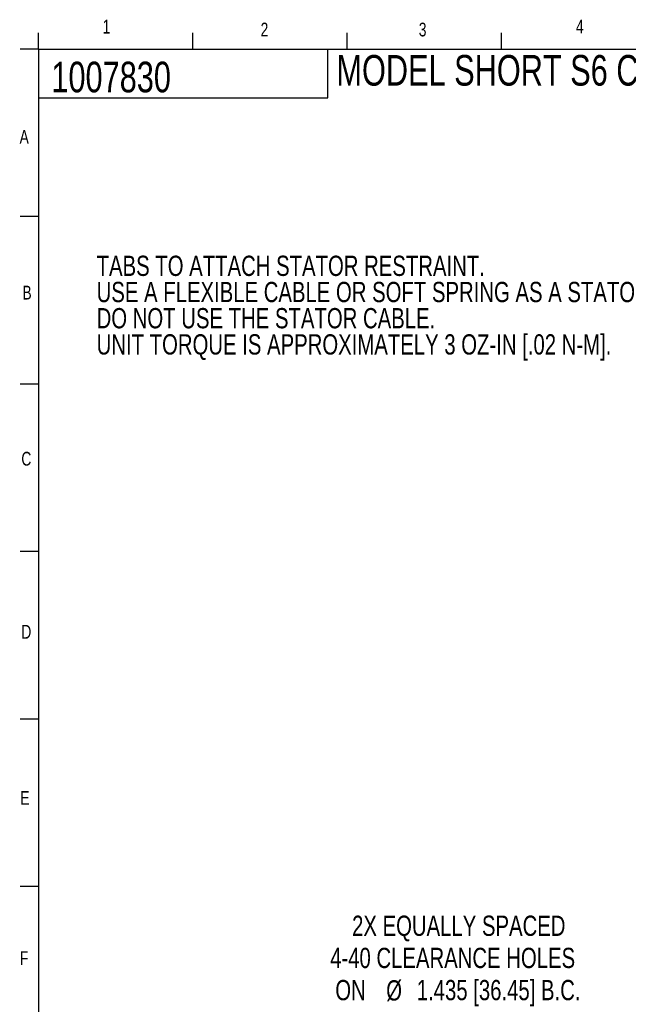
# Model space of a CAD drawing. Header units: inches. Extents: x 0.5 to 16.4, y 0.4 to 10.9.
# Tile 2 of 9: x 0.5 to 4.6, y 4.1 to 10.8. Entities that reach past the tile are written whole.
import ezdxf

# ---------------------------------------------------------------- set-up
doc = ezdxf.new("R2010")
doc.units = ezdxf.units.IN
doc.header["$MEASUREMENT"] = 0
for name, color, linetype in [('BORDER', 1, 'Continuous'), ('DIMENSIONS', 150, 'Continuous'), ('OBJECT', 1, 'Continuous'), ('TEXT', 7, 'Continuous')]:
    doc.layers.add(name, color=color, linetype=linetype)
doc.styles.add('SLDTEXTSTYLE0', font='TXT', dxfattribs={"width": 0.75})
doc.dimstyles.new('SLDDIMSTYLE0', dxfattribs={"dimtxt": 0.137795, "dimasz": 0.156, "dimexe": 0, "dimexo": 0.0625, "dimgap": 0.034449, "dimtad": 0, "dimtih": 1, "dimtoh": 1, "dimdec": 3, "dimlfac": 0.5, "dimrnd": 1e-09, "dimzin": 12, "dimdsep": 46, "dimtxsty": 'SLDTEXTSTYLE0', "dimsah": 1, "dimcen": 0, "dimadec": 0, "dimazin": 3, "dimtfac": 1, "dimtdec": 3, "dimtofl": 0, "dimtmove": 0, "dimatfit": 3, "dimfxl": 0, "dimfrac": 2, "dimtolj": 1, "dimtzin": 12, "dimarcsym": 0})

# ---------------------------------------------------------------- blocks, each defined once
blk = doc.blocks.new('_D')
at = {"layer": 'DIMENSIONS'}
for p, q in [((6.2456, 4.7901), (5.0194, 4.4615)), ((5.0194, 4.4615), (4.8006, 4.4615))]:
    blk.add_line(p, q, dxfattribs=at)
blk.add_solid([(6.2456, 4.7901), (6.0882, 4.7748), (6.1017, 4.7246)], dxfattribs=at)
at = {"layer": 'DIMENSIONS', "attachment_point": 1, "style": 'SLDTEXTSTYLE0'}
for s, insert, char_height in [('2X EQUALLY SPACED', (2.7595, 4.7496), 0.137795), ('4-40 CLEARANCE HOLES', (2.6102, 4.5308), 0.137795), ('ON', (2.6452, 4.3121), 0.1378), ('%%c', (2.9916, 4.3099), 0.1378), ('1.435 [36.45] B.C.', (3.1994, 4.3121), 0.137795)]:
    blk.add_mtext(s, dxfattribs=dict(at, insert=insert, char_height=char_height))
blk = doc.blocks.new('SW_NOTE_0_3')
at = {"layer": 'DIMENSIONS', "color": 0, "char_height": 0.137795, "attachment_point": 1, "style": 'SLDTEXTSTYLE0'}
for s, insert in [('TABS TO ATTACH STATOR RESTRAINT.', (-4.4538, 0.6032)), ('USE A FLEXIBLE CABLE OR SOFT SPRING AS A STATOR RESTRAINT.', (-4.4538, 0.425)), ('DO NOT USE THE STATOR CABLE.', (-4.4538, 0.2469)), ('UNIT TORQUE IS APPROXIMATELY 3 OZ-IN [.02 N-M].', (-4.4538, 0.0687))]:
    blk.add_mtext(s, dxfattribs=dict(at, insert=insert))

msp = doc.modelspace()

# ---------------------------------------------------------------- linework, layer by layer
at = {"layer": 'BORDER'}
for p, q in [((0.62625, 10.64207), (0.62625, 10.75404)), ((1.67625, 10.64207), (1.67625, 10.75404)), ((2.72625, 10.64207), (2.72625, 10.75404)), ((3.77625, 10.64207), (3.77625, 10.75404)), ((0.62625, 10.64207), (16.37625, 10.64207)), ((0.62625, 10.64207), (0.62625, 0.39207)), ((2.59475, 10.31244), (2.59475, 10.64207)), ((0.62625, 10.31244), (2.59475, 10.31244))]:
    msp.add_line(p, q, dxfattribs=at)
at = {"layer": 'OBJECT'}
for p, q in [((0.62625, 10.64207), (0.50125, 10.64207)), ((0.62625, 9.50318), (0.50125, 9.50318)), ((0.62625, 8.3643), (0.50125, 8.3643)), ((0.62625, 7.22541), (0.50125, 7.22541)), ((0.62625, 6.08652), (0.50125, 6.08652)), ((0.62625, 4.94763), (0.50125, 4.94763))]:
    msp.add_line(p, q, dxfattribs=at)

# ---------------------------------------------------------------- block references
at = {"layer": 'DIMENSIONS'}
msp.add_blockref('SW_NOTE_0_3', (5.47548, 8.63466), dxfattribs=at)

# ---------------------------------------------------------------- texts
at = {"layer": 'DIMENSIONS', "insert": (2.65284, 10.60271), "char_height": 0.2083333, "attachment_point": 1, "style": 'SLDTEXTSTYLE0'}
msp.add_mtext('MODEL SHORT S6 CUSTOMER DRAWING', dxfattribs=at)
at = {"layer": 'TEXT', "attachment_point": 1, "style": 'SLDTEXTSTYLE0'}
for s, insert, char_height in [('1', (1.06179, 10.84246), 0.09375), ('1', (1.06179, 10.84246), 0.09375), ('2', (2.1371, 10.82261), 0.09375), ('2', (2.1371, 10.82261), 0.09375), ('3', (3.21319, 10.82261), 0.09375), ('3', (3.21319, 10.82261), 0.09375), ('4', (4.28255, 10.84278), 0.09375), ('4', (4.28255, 10.84278), 0.09375), ('1007830', (0.71376, 10.55717), 0.208333), ('1007830', (0.71376, 10.55717), 0.208333), ('A', (0.49769, 10.09312), 0.09375), ('A', (0.49769, 10.09312), 0.09375), ('B', (0.51689, 9.03356), 0.09375), ('B', (0.51689, 9.03356), 0.09375), ('C', (0.50952, 7.90372), 0.09375), ('C', (0.50952, 7.90372), 0.09375), ('D', (0.50952, 6.72675), 0.09375), ('D', (0.50952, 6.72675), 0.09375), ('E', (0.5028, 5.59686), 0.09375), ('E', (0.5028, 5.59686), 0.09375), ('F', (0.49943, 4.5072), 0.09375), ('F', (0.49943, 4.5072), 0.09375)]:
    msp.add_mtext(s, dxfattribs=dict(at, insert=insert, char_height=char_height))

# ---------------------------------------------------------------- dimensions: what is measured, and where the dimension line sits
at = {"layer": 'DIMENSIONS'}
dim = msp.add_diameter_dim_2p(p1=(6.46393, 4.84856), p2=(6.24563, 4.79007), text='2X EQUALLY SPACED\\P4-40 CLEARANCE HOLES\\PON %%c1.435 [36.45] B.C.', dimstyle='SLDDIMSTYLE0', dxfattribs=at)
dim.commit()
dim.dimension.update_dxf_attribs({"geometry": '_D', "text_midpoint": (3.67414, 4.4615), "dimtype": 163})

doc.saveas('drawing.dxf')
